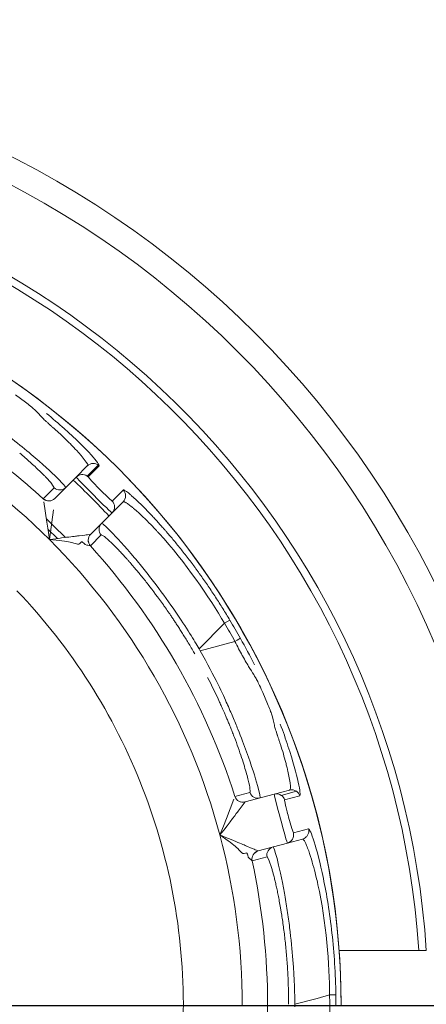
# Model space of a CAD drawing. Extents: x 0 to 283, y 0 to 196.
# Tile 24 of 30: x 234.93 to 237.34, y 95.55 to 101.38. Entities that reach past the tile are written whole.
import ezdxf

# ---------------------------------------------------------------- set-up
doc = ezdxf.new("R2010")
doc.units = 0
doc.layers.get('0').update_dxf_attribs({"linetype": 'CONTINUOUS'})
doc.layers.get('DEFPOINTS').update_dxf_attribs({"linetype": 'CONTINUOUS'})
doc.layers.add('DIM', color=7, linetype='CONTINUOUS')
doc.layers.add('TANGENT EDGES', color=7, linetype='CONTINUOUS', lineweight=0)
doc.layers.add('VISIBLE', color=255, linetype='CONTINUOUS', lineweight=0)
doc.styles.add('SANSSERIF', font='sanss___.ttf')
doc.dimstyles.new('ISO-25', dxfattribs={"dimtxt": 2.5, "dimasz": 2.5, "dimexe": 1.25, "dimexo": 1, "dimgap": 0.6, "dimtad": 1, "dimdec": 1, "dimzin": 9, "dimdsep": 46, "dimtxsty": 'SANSSERIF', "dimcen": 0.75, "dimadec": 1, "dimazin": 0, "dimtfac": 1, "dimtdec": 1, "dimtmove": 0, "dimatfit": 3, "dimfxl": 1, "dimarcsym": 0})
doc.dimstyles.new('ISO-25$0', dxfattribs={"dimtxt": 2.5, "dimasz": 2.5, "dimexe": 1.25, "dimexo": 1, "dimgap": 0.6, "dimtad": 1, "dimdec": 1, "dimzin": 9, "dimdsep": 46, "dimtxsty": 'SANSSERIF', "dimcen": 0.75, "dimadec": 1, "dimazin": 0, "dimtfac": 1, "dimtdec": 1, "dimtmove": 0, "dimatfit": 3, "dimfxl": 1, "dimarcsym": 0})

# ---------------------------------------------------------------- blocks, each defined once
blk = doc.blocks.new('*D21')
at = {"layer": 'DEFPOINTS', "color": 0, "transparency": 16777216}
for p in [(236.8482, 108.7974), (172.7232, 80.2974), (207.8596, 80.2974)]:
    blk.add_point(p, dxfattribs=at)
at = {"layer": 'DIM', "color": 0, "lineweight": -2, "transparency": 16777216}
for p, q in [((234.8482, 108.7974), (170.2232, 108.7974)), ((172.7232, 103.7974), (172.7232, 85.2974)), ((205.8596, 80.2974), (170.2232, 80.2974))]:
    blk.add_line(p, q, dxfattribs=at)
at = {"layer": 'DIM', "color": 0, "transparency": 16777216}
for points in [[(171.8898, 103.7974), (173.5565, 103.7974), (172.7232, 108.7974)], [(171.8898, 85.2974), (173.5565, 85.2974), (172.7232, 80.2974)]]:
    blk.add_solid(points, dxfattribs=at)
at = {"layer": 'DIM', "color": 0, "transparency": 16777216, "insert": (168.9477, 94.5474), "char_height": 5, "attachment_point": 5, "rotation": 90, "style": 'SANSSERIF'}
blk.add_mtext('57', dxfattribs=at)
blk = doc.blocks.new('*D27')
at = {"layer": 'DEFPOINTS', "color": 0, "transparency": 16777216}
for p in [(232.3482, 95.5474), (241.2232, 73.8224), (258.1694, 73.8224)]:
    blk.add_point(p, dxfattribs=at)
at = {"layer": 'DIM', "color": 0, "lineweight": -2, "transparency": 16777216}
for p, q in [((258.1694, 95.5474), (258.1694, 120.1432)), ((234.3482, 95.5474), (260.6694, 95.5474)), ((258.1694, 78.8224), (258.1694, 90.5474)), ((243.2232, 73.8224), (260.6694, 73.8224))]:
    blk.add_line(p, q, dxfattribs=at)
at = {"layer": 'DIM', "color": 0, "transparency": 16777216}
for points in [[(257.3361, 90.5474), (259.0028, 90.5474), (258.1694, 95.5474)], [(257.3361, 78.8224), (259.0028, 78.8224), (258.1694, 73.8224)]]:
    blk.add_solid(points, dxfattribs=at)
at = {"layer": 'DIM', "color": 0, "transparency": 16777216, "insert": (254.3906, 110.603), "char_height": 5, "attachment_point": 5, "rotation": 90, "style": 'SANSSERIF'}
blk.add_mtext('43.45', dxfattribs=at)
blk = doc.blocks.new('*D33')
at = {"color": 0, "lineweight": -2, "transparency": 16777216}
for p, q in [((236.1664, 105.4627), (237.9632, 110.1286)), ((234.3696, 100.7967), (230.3268, 90.2982)), ((215.3142, 51.3134), (228.53, 85.6322))]:
    blk.add_line(p, q, dxfattribs=at)
at = {"color": 0, "transparency": 16777216}
for points in [[(235.3887, 105.7621), (236.9441, 105.1632), (234.3696, 100.7967)], [(227.7523, 85.9317), (229.3076, 85.3327), (230.3268, 90.2982)]]:
    blk.add_solid(points, dxfattribs=at)
at = {"layer": 'DEFPOINTS', "color": 0, "transparency": 16777216}
for p in [(234.3696, 100.7967), (230.3268, 90.2982)]:
    blk.add_point(p, dxfattribs=at)
at = {"color": 0, "transparency": 16777216, "insert": (215.4553, 62.2907), "char_height": 5, "attachment_point": 5, "rotation": 68.93896, "style": 'SANSSERIF'}
blk.add_mtext('∅22.5', dxfattribs=at)

msp = doc.modelspace()

# ---------------------------------------------------------------- linework, layer by layer
at = {"layer": 'TANGENT EDGES'}
for p, q in [((235.3278, 98.6807), (235.3934, 98.7463)), ((235.3991, 98.7417), (235.3338, 98.6758)), ((235.0684, 98.5471), (235.1329, 98.6116)), ((235.1173, 98.6377), (235.1329, 98.6116)), ((235.2018, 98.6132), (235.1901, 98.6298)), ((235.4765, 98.5331), (235.5425, 98.5983)), ((235.9913, 97.6589), (236.142, 97.8096)), ((236.1743, 97.8277), (236.142, 97.8096)), ((235.9983, 97.6467), (236.2042, 97.7019)), ((235.9983, 97.6467), (235.9913, 97.6589)), ((236.4786, 96.791), (236.5682, 96.815)), ((236.2643, 96.752), (236.2641, 96.7519)), ((236.498, 96.7638), (236.5875, 96.7883)), ((236.64, 96.5924), (236.5502, 96.5689)), ((236.342, 96.4623), (236.3417, 96.4623)), ((236.3942, 96.427), (236.3061, 96.4034)), ((236.4224, 96.3575), (236.4054, 96.4086)), ((236.4723, 96.1346), (236.4666, 96.1657)), ((236.4777, 96.1026), (236.4723, 96.1346)), ((236.6903, 95.5897), (236.5589, 95.5545)), ((236.7648, 95.6096), (236.6903, 95.5897)), ((236.5589, 95.5404), (236.5589, 95.5545))]:
    msp.add_line(p, q, dxfattribs=at)
for centre, radius, start, end in [((232.3482, 95.5474), 4.9555, 3.76039, 90), ((232.3482, 95.5474), 4.4848, 0, 145), ((232.3482, 95.5474), 3.8992, 45, 75), ((232.3482, 95.5474), 4.0491, 47.79493, 55), ((235.3647, 98.7052), 0.0502, 55.09527, 89.95535), ((235.2991, 98.6398), 0.05, 55, 135), ((235.1665, 98.6486), 0.05, 227.7465, 314.96054), ((235.102, 98.5841), 0.05, 227.78633, 315), ((235.4406, 98.4984), 0.05, 315, 0), ((235.4388, 98.4977), 0.0518, 0.8004, 43.17173), ((235.4493, 98.3657), 0.05, 135.00102, 222.25387), ((235.3846, 98.3011), 0.05, 135, 222.18706), ((235.3848, 98.3012), 0.05, 135, 222.21362), ((232.3482, 95.5474), 3.8992, 15, 45), ((236.45, 96.75), 0.05, 55.00001, 105), ((236.5396, 96.774), 0.05, 55.0125, 104.9478), ((236.2512, 96.8002), 0.05, 197.79493, 285), ((236.2514, 96.8003), 0.05, 197.78633, 285), ((236.45, 96.75), 0.05, 16.02498, 55.00001), ((236.5017, 96.5568), 0.05, 285, 13.97479), ((232.3482, 95.5474), 3.8992, 0, 15), ((236.3546, 96.414), 0.05, 105, 192.18705), ((236.3549, 96.414), 0.05, 105, 192.21362), ((236.443, 96.4376), 0.05, 105.00102, 192.25387), ((232.3482, 95.5474), 4.0491, 347.79493, 12.20506)]:
    msp.add_arc(centre, radius, start, end, dxfattribs=at)
for centre, major_axis, ratio, start_param, end_param in [((234.3655, 99.1257), (-0.7484, 0.5148), 0.100376, 3.795604, 3.932116), ((234.3549, 99.1865), (-0.7724, 0.5772), 0.070003, 3.661541, 3.799404), ((232.6481, 95.7206), (-2.1072, 3.6497), 0.965926, -1.585559, -1.556034), ((236.1925, 97.6963), (0.0438, 0.024), 0.015547, -1.308973, -0.033514), ((232.6945, 95.5474), (0, 4.2143), 0.965926, 4.697634, 4.727158)]:
    msp.add_ellipse(centre, major_axis=major_axis, ratio=ratio, start_param=start_param, end_param=end_param, dxfattribs=at)
for points, knots in [([(235.0868, 99.052), (235.1243, 99.0213), (235.1594, 98.9912), (235.3347, 98.8342), (235.4052, 98.7501), (235.3991, 98.7417)], [0.3872027, 0.3872027, 0.3872027, 0.3872027, 0.5, 0.5, 1, 1, 1, 1]), ([(235.3294, 98.7408), (235.331, 98.7424), (235.3497, 98.7404), (235.2596, 98.839), (235.2592, 98.8394), (235.2533, 98.8457), (235.2504, 98.8489), (235.2414, 98.8583), (235.2352, 98.8647), (235.2165, 98.8837), (235.2037, 98.8963), (235.1783, 98.9206), (235.162, 98.9358), (235.1453, 98.9508), (235.1361, 98.959), (235.1254, 98.9684), (235.1208, 98.9724), (235.1093, 98.9824), (235.1048, 98.9863), (235.1036, 98.9873)], [-0.9999558, -0.9999558, -0.9999558, -0.9999558, -0.75, -0.75, -0.734375, -0.734375, -0.71875, -0.71875, -0.6875, -0.6875, -0.625, -0.625, -0.5625, -0.5625, -0.546875, -0.546875, -0.53125, -0.53125, -0.5000011, -0.5000011, -0.5000011, -0.5000011]), ([(235.5425, 98.5983), (235.5431, 98.5987), (235.544, 98.5988), (235.5453, 98.5985), (235.5466, 98.5981), (235.5483, 98.5974), (235.5504, 98.5963), (235.5524, 98.5952), (235.5548, 98.5937), (235.5575, 98.5918), (235.5603, 98.5899), (235.5634, 98.5876), (235.5669, 98.585), (235.5704, 98.5823), (235.5742, 98.5792), (235.5784, 98.5757), (235.5826, 98.5722), (235.5871, 98.5684), (235.592, 98.5641), (235.5969, 98.5598), (235.6021, 98.5551), (235.6077, 98.55)], [0, 0, 0, 0, 0.0357143, 0.0357143, 0.0357143, 0.0714286, 0.0714286, 0.0714286, 0.1071429, 0.1071429, 0.1071429, 0.1428571, 0.1428571, 0.1428571, 0.1785714, 0.1785714, 0.1785714, 0.2142857, 0.2142857, 0.2142857, 0.25, 0.25, 0.25, 0.25]), ([(236.142, 97.8096), (236.0553, 97.9601), (235.9061, 98.1767), (235.7511, 98.3453), (235.7543, 98.3418), (235.7523, 98.3441), (235.751, 98.3454), (235.7468, 98.35), (235.7432, 98.3539), (235.7303, 98.3676), (235.7189, 98.3797), (235.6781, 98.4216), (235.6417, 98.4573), (235.604, 98.4894), (235.6033, 98.49), (235.5986, 98.4939), (235.5919, 98.4995), (235.5858, 98.5043), (235.5746, 98.5129), (235.5683, 98.5174), (235.5618, 98.5216), (235.5588, 98.5235), (235.5553, 98.5255), (235.5537, 98.5264), (235.5496, 98.5283), (235.5477, 98.529), (235.5432, 98.5299), (235.5421, 98.5292), (235.5415, 98.5286)], [-1, -1, -1, -1, -0.5, -0.5, -0.484375, -0.484375, -0.46875, -0.46875, -0.4375, -0.4375, -0.375, -0.375, -0.25, -0.25, -0.234375, -0.234375, -0.21875, -0.1875, -0.1875, -0.125, -0.125, -0.109375, -0.109375, -0.09375, -0.09375, -0.0625, -0.0625, 0, 0, 0, 0]), ([(235.9913, 97.6589), (235.9635, 97.7064), (235.9163, 97.7837), (235.8165, 97.929), (235.7785, 97.9821), (235.717, 98.0635), (235.6958, 98.0909), (235.6635, 98.1314), (235.6527, 98.1448), (235.631, 98.1713), (235.6168, 98.1882), (235.4908, 98.3369), (235.4175, 98.4046), (235.414, 98.4011)], [0, 0, 0, 0, 0.25, 0.25, 0.375, 0.375, 0.4375, 0.4375, 0.46875, 0.46875, 0.5, 0.5, 1, 1, 1, 1]), ([(236.5266, 96.8223), (236.5289, 96.8229), (236.5441, 96.8119), (236.5154, 96.9423), (236.5152, 96.9429), (236.5133, 96.9512), (236.5123, 96.9555), (236.5092, 96.9682), (236.5071, 96.9768), (236.5004, 97.0026), (236.4956, 97.0198), (236.4858, 97.0536), (236.4792, 97.0749), (236.4722, 97.0963), (236.4684, 97.108), (236.4638, 97.1214), (236.4619, 97.1272), (236.4569, 97.1417), (236.4549, 97.1473), (236.4542, 97.1495), (236.451, 97.1592), (236.4479, 97.1693), (236.4463, 97.1743), (236.4421, 97.1891), (236.4396, 97.1985), (236.4375, 97.2075)], [-0.9999559, -0.9999559, -0.9999559, -0.9999559, -0.75, -0.75, -0.734375, -0.734375, -0.71875, -0.71875, -0.6875, -0.6875, -0.625, -0.625, -0.5625, -0.5625, -0.546875, -0.546875, -0.53125, -0.53125, -0.5, -0.5, -0.484375, -0.484375, -0.46875, -0.46875, -0.4375, -0.4375, -0.4375, -0.4375]), ([(236.6043, 96.5325), (236.6122, 96.5347), (236.6238, 96.5414), (236.6354, 96.5551), (236.6404, 96.5688), (236.6414, 96.578), (236.6414, 96.5808)], [-0.0000019, -0.0000019, -0.0000019, -0.0000019, 0.2504753, 0.5052864, 0.7600976, 0.8652535, 0.8652535, 0.8652535, 0.8652535]), ([(236.6043, 96.5325), (236.6051, 96.5328), (236.6064, 96.5329), (236.6098, 96.5298), (236.6112, 96.5282), (236.6137, 96.5245), (236.6147, 96.523), (236.6167, 96.5195), (236.6183, 96.5164), (236.6219, 96.5094), (236.6251, 96.5024), (236.6305, 96.4893), (236.6333, 96.4821), (236.6364, 96.4739), (236.6385, 96.4682), (236.6388, 96.4674), (236.6554, 96.4207), (236.669, 96.3715), (236.6834, 96.3149), (236.6873, 96.2987), (236.6916, 96.2804), (236.6927, 96.2752), (236.6941, 96.2691), (236.6945, 96.2673), (236.6952, 96.2644), (236.6942, 96.269), (236.744, 96.0455), (236.765, 95.7833), (236.7648, 95.6096)], [0, 0, 0, 0, 0.0625, 0.0625, 0.09375, 0.09375, 0.109375, 0.109375, 0.125, 0.125, 0.1875, 0.1875, 0.21875, 0.234375, 0.234375, 0.25, 0.25, 0.375, 0.375, 0.4375, 0.4375, 0.46875, 0.46875, 0.484375, 0.484375, 0.5, 0.5, 1, 1, 1, 1]), ([(236.5589, 95.5545), (236.5586, 95.6095), (236.5564, 95.7), (236.5426, 95.8757), (236.5363, 95.9407), (236.5237, 96.042), (236.519, 96.0763), (236.5113, 96.1276), (236.5087, 96.1446), (236.5031, 96.1783), (236.4993, 96.2001), (236.4645, 96.3919), (236.4349, 96.4872), (236.4301, 96.4859)], [0, 0, 0, 0, 0.25, 0.25, 0.375, 0.375, 0.4375, 0.4375, 0.46875, 0.46875, 0.5, 0.5, 1, 1, 1, 1])]:
    msp.add_open_spline(points, degree=3, knots=knots, dxfattribs=at)
for points in [[(236.5181, 97.0831), (236.5479, 96.9922), (236.5676, 96.9198), (236.5787, 96.8695)], [(236.5787, 96.8695), (236.5898, 96.8187), (236.5922, 96.7904), (236.5875, 96.7883)]]:
    msp.add_open_spline(points, degree=3, dxfattribs=at)
at = {"layer": 'VISIBLE'}
for p, q in [((234.9623, 99.1181), (234.9035, 99.162)), ((235.3294, 98.7408), (235.2638, 98.6752)), ((235.3294, 98.7408), (235.3294, 98.7408)), ((235.2638, 98.6752), (235.1373, 98.5487)), ((235.1901, 98.6298), (235.1512, 98.6701)), ((235.3338, 98.6758), (235.3555, 98.6514)), ((235.2018, 98.6132), (235.2018, 98.6132)), ((235.3555, 98.6514), (235.4064, 98.6)), ((235.0684, 98.5471), (235.0683, 98.5468)), ((235.1372, 98.5485), (235.1373, 98.5487)), ((235.4064, 98.6), (235.4563, 98.5507)), ((235.4563, 98.5507), (235.4765, 98.5331)), ((235.0718, 98.5289), (235.09, 98.4082)), ((235.4759, 98.463), (235.5415, 98.5286)), ((235.1053, 98.3046), (235.1285, 98.4801)), ((235.4759, 98.463), (235.3495, 98.3366)), ((235.09, 98.4082), (235.0972, 98.3604)), ((235.0961, 98.3675), (235.1527, 98.3112)), ((235.0972, 98.3604), (235.1053, 98.3046)), ((235.4123, 98.3321), (235.3478, 98.2676)), ((235.3492, 98.3365), (235.3495, 98.3366)), ((235.4123, 98.3321), (235.4311, 98.3224)), ((235.1647, 98.299), (235.1053, 98.3046)), ((235.285, 98.2819), (235.2786, 98.2783)), ((235.2901, 98.288), (235.285, 98.2819)), ((235.3165, 98.2757), (235.3085, 98.2836)), ((235.3265, 98.2711), (235.3165, 98.2757)), ((235.33, 98.2714), (235.3265, 98.2711)), ((235.3334, 98.2712), (235.33, 98.2714)), ((235.3476, 98.2676), (235.3334, 98.2712)), ((235.3476, 98.2676), (235.3478, 98.2677)), ((236.3974, 97.3326), (236.3684, 97.4001)), ((236.2038, 96.7851), (236.2919, 96.8087)), ((236.437, 96.7983), (236.2643, 96.752)), ((236.3506, 96.7959), (236.3371, 96.8502)), ((236.5266, 96.8223), (236.437, 96.7983)), ((236.5266, 96.8223), (236.5266, 96.8223)), ((236.1976, 96.7677), (236.1531, 96.6541)), ((236.2038, 96.7851), (236.2036, 96.7849)), ((236.2641, 96.7519), (236.2224, 96.6971)), ((236.3524, 96.7756), (236.3506, 96.7959)), ((236.1531, 96.6541), (236.1354, 96.609)), ((236.5216, 96.6616), (236.541, 96.5941)), ((236.1354, 96.609), (236.1145, 96.5566)), ((236.541, 96.5941), (236.5501, 96.5688)), ((236.1631, 96.5221), (236.1145, 96.5566)), ((236.342, 96.4623), (236.5147, 96.5085)), ((236.6043, 96.5325), (236.5147, 96.5085)), ((235.7732, 96.4813), (235.7732, 96.4812)), ((236.2588, 96.4471), (236.2514, 96.4473)), ((236.2662, 96.4498), (236.2588, 96.4471)), ((236.283, 96.426), (236.28, 96.4368)), ((236.2893, 96.417), (236.283, 96.426)), ((236.2925, 96.4155), (236.2893, 96.417)), ((236.2953, 96.4137), (236.2925, 96.4155)), ((236.3058, 96.4035), (236.2953, 96.4137)), ((236.3058, 96.4035), (236.3061, 96.4034)), ((236.4054, 96.4086), (236.3942, 96.427)), ((236.8214, 95.8724), (237.293, 95.8724)), ((237.293, 95.8724), (237.3376, 95.8724))]:
    msp.add_line(p, q, dxfattribs=at)
for radius in [5.625, 5.475]:
    msp.add_circle((232.3482, 95.5474), radius, dxfattribs=at)
for centre, radius, start, end in [((232.3482, 95.5474), 5, 3.72685, 90), ((232.3482, 95.5474), 4.485, 0, 180), ((235.3647, 98.7054), 0.05, 90, 134.95807), ((235.3647, 98.7054), 0.05, 134.95807, 134.99801), ((235.3645, 98.7053), 0.0502, 46.53696, 54.87598), ((235.2991, 98.6398), 0.05, 46.02501, 55), ((235.1665, 98.6486), 0.05, 314.96053, 314.99816), ((232.3551, 95.5536), 4.2408, 42.97988, 47.03394), ((235.1019, 98.5838), 0.05, 227.79493, 315), ((235.5062, 98.5639), 0.0499, 314.95613, 0.0447), ((232.3482, 95.5474), 3.975, 44.17433, 46.44848), ((232.3482, 95.5474), 4.0491, 17.79493, 42.20506), ((232.3549, 95.5527), 3.5415, 32.48641, 43.76359), ((232.34, 95.5428), 4.4635, 29.19899, 30.79036), ((232.3482, 95.5474), 4.1737, 29.90453, 30.09557), ((232.3558, 95.5513), 3.5415, 21.23641, 32.51359), ((232.3564, 95.5497), 3.5415, 9.98641, 21.26359), ((236.3395, 96.8239), 0.05, 197.7465, 284.99815), ((236.5397, 96.7741), 0.0499, 16.59559, 55.03327), ((236.5932, 96.5808), 0.0482, 0, 13.88403), ((232.3567, 95.5481), 3.5415, 358.73641, 10.01359), ((232.3397, 95.5474), 4.4626, 0, 0.79587)]:
    msp.add_arc(centre, radius, start, end, dxfattribs=at)
for centre, major_axis, ratio, start_param, end_param in [((235.5309, 98.5719), (-0.0106, 0.0338), 0.675783, 4.272065, 5.37099), ((236.0612, 97.5613), (-0.6485, 0.77), 0.043389, -0.381732, -0.192908), ((235.901, 97.5742), (-0.4861, 0.7297), 0.114498, -0.808968, -0.758541), ((235.8775, 97.5917), (-0.4565, 0.7018), 0.125762, -0.860083, -0.808097), ((235.8697, 97.5882), (-0.4509, 0.7036), 0.133705, -0.962803, -0.859634), ((235.8474, 97.5684), (-0.441, 0.7184), 0.161988, -1.16458, -0.958963), ((235.8104, 97.5479), (-0.4234, 0.7504), 0.20425, 4.323641, 4.520075), ((235.892, 97.6666), (-0.3891, 0.8544), 0.085523, 3.70679, 3.907015), ((235.9291, 97.695), (-0.3591, 0.8819), 0.058779, 3.513276, 3.709372), ((235.9467, 97.7635), (-0.3447, 0.9545), 0.043182, 3.329281, 3.51708), ((235.9722, 97.8298), (-0.3197, 1.0211), 0.035378, 3.143078, 3.328613)]:
    msp.add_ellipse(centre, major_axis=major_axis, ratio=ratio, start_param=start_param, end_param=end_param, dxfattribs=at)
for points in [[(235.016, 99.0747), (235.005, 99.0851), (234.9838, 99.1017), (234.9623, 99.1181)], [(235.0596, 99.0298), (235.0469, 99.0432), (235.0276, 99.0639), (235.016, 99.0747)], [(235.1512, 98.6701), (235.1171, 98.7038), (235.0633, 98.7534), (234.9967, 98.8095)], [(235.2179, 98.2921), (235.2063, 98.2941), (235.1826, 98.2973), (235.1647, 98.299)], [(235.2607, 98.2808), (235.2442, 98.2864), (235.2296, 98.29), (235.2179, 98.2921)], [(235.2786, 98.2783), (235.2742, 98.2773), (235.2687, 98.2781), (235.2607, 98.2808)], [(235.3085, 98.2836), (235.3019, 98.29), (235.295, 98.2951), (235.2901, 98.288)], [(236.2474, 97.6186), (236.2331, 97.6446), (236.2188, 97.6723), (236.2042, 97.7019)], [(236.2363, 97.7203), (236.2655, 97.668), (236.2931, 97.6155), (236.319, 97.5635)], [(236.1572, 97.3331), (236.1343, 97.3843), (236.0871, 97.4901), (235.9983, 97.6467)], [(236.3354, 97.4705), (236.3273, 97.4858), (236.3177, 97.5026), (236.2927, 97.5422)], [(236.4223, 97.2682), (236.4179, 97.2827), (236.4079, 97.3077), (236.3974, 97.3326)], [(236.4375, 97.2075), (236.4332, 97.2255), (236.4268, 97.2531), (236.4223, 97.2682)], [(236.4722, 97.2132), (236.4893, 97.1678), (236.5046, 97.1243), (236.5181, 97.0831)], [(236.3371, 96.8502), (236.3243, 96.8965), (236.3025, 96.9663), (236.2729, 97.0482)], [(236.498, 96.7638), (236.4971, 96.7631), (236.4996, 96.7503), (236.5039, 96.7317)], [(236.2224, 96.6971), (236.2166, 96.6892), (236.178, 96.6375), (236.1145, 96.5566)], [(236.64, 96.5924), (236.645, 96.593), (236.6573, 96.5664), (236.673, 96.5168)], [(236.2058, 96.4895), (236.1967, 96.4971), (236.1778, 96.5117), (236.1631, 96.5221)], [(236.673, 96.5168), (236.6889, 96.4666), (236.7084, 96.3928), (236.7278, 96.2999)], [(236.2372, 96.4583), (236.2257, 96.4715), (236.2149, 96.4819), (236.2058, 96.4895)], [(236.2514, 96.4473), (236.2472, 96.4485), (236.2428, 96.4519), (236.2372, 96.4583)], [(236.28, 96.4368), (236.2775, 96.4457), (236.274, 96.4536), (236.2662, 96.4498)], [(236.7278, 96.2999), (236.7473, 96.2065), (236.7652, 96.0953), (236.7785, 95.9757)], [(236.7785, 95.9757), (236.7915, 95.8587), (236.8001, 95.7337), (236.8018, 95.6094)], [(236.8018, 95.6094), (236.8016, 95.61), (236.797, 95.6101), (236.7648, 95.6096)]]:
    msp.add_open_spline(points, degree=3, dxfattribs=at)
for points, knots in [([(235.1036, 98.9873), (235.1031, 98.9878), (235.0955, 98.9946), (235.0876, 99.0019), (235.0838, 99.0055), (235.0728, 99.0161), (235.0659, 99.023), (235.0596, 99.0298)], [-0.50000114, -0.50000114, -0.50000114, -0.50000114, -0.484375, -0.484375, -0.46875, -0.46875, -0.43750002, -0.43750002, -0.43750002, -0.43750002]), ([(234.9967, 98.8095), (234.9634, 98.8375), (234.926, 98.8679), (234.865, 98.9156), (234.8332, 98.9399), (234.7998, 98.9648), (234.7771, 98.9815), (234.7597, 98.9942), (234.754, 98.9984)], [0.5, 0.5, 0.5, 0.5, 0.625, 0.625, 0.6875, 0.71875, 0.71875, 0.75, 0.75, 0.75, 0.75]), ([(235.0454, 98.7125), (235.0479, 98.7101), (235.0507, 98.7074), (235.0537, 98.7045), (235.0552, 98.703), (235.0568, 98.7015), (235.0584, 98.6999), (235.06, 98.6983), (235.0616, 98.6967), (235.0634, 98.695), (235.0651, 98.6933), (235.0668, 98.6916), (235.0686, 98.6898), (235.0704, 98.6881), (235.0722, 98.6863), (235.074, 98.6844), (235.0758, 98.6826), (235.0777, 98.6807), (235.0796, 98.6788), (235.0815, 98.6768), (235.0833, 98.6749), (235.0852, 98.6729), (235.089, 98.669), (235.0928, 98.665), (235.0966, 98.661), (235.104, 98.653), (235.1112, 98.645), (235.1173, 98.6377)], [0.5, 0.5, 0.5, 0.5, 0.5357143, 0.5357143, 0.5357143, 0.5535714, 0.5535714, 0.5535714, 0.5714286, 0.5714286, 0.5714286, 0.5892857, 0.5892857, 0.5892857, 0.6071429, 0.6071429, 0.6071429, 0.625, 0.625, 0.625, 0.6428571, 0.6428571, 0.6428571, 0.6785714, 0.6785714, 0.6785714, 0.75, 0.75, 0.75, 0.75]), ([(235.4759, 98.463), (235.4747, 98.4618), (235.4234, 98.5117), (235.3124, 98.6228), (235.2625, 98.6739), (235.2638, 98.6752)], [-1, -1, -1, -1, -0.5, -0.5, 0, 0, 0, 0]), ([(235.6077, 98.55), (235.616, 98.5425), (235.625, 98.5341), (235.6346, 98.5248), (235.6394, 98.5202), (235.6444, 98.5154), (235.6495, 98.5104), (235.6546, 98.5053), (235.6599, 98.5001), (235.6653, 98.4947), (235.6708, 98.4892), (235.6764, 98.4835), (235.6821, 98.4777), (235.6878, 98.4718), (235.6937, 98.4657), (235.6998, 98.4594), (235.7058, 98.4531), (235.712, 98.4465), (235.7183, 98.4398), (235.7246, 98.433), (235.7311, 98.4261), (235.7377, 98.4189), (235.741, 98.4153), (235.7443, 98.4116), (235.7477, 98.4079), (235.7511, 98.4042), (235.7545, 98.4004), (235.7579, 98.3966), (235.7614, 98.3928), (235.7649, 98.3889), (235.7682, 98.3851), (235.7716, 98.3813), (235.775, 98.3775), (235.7784, 98.3736), (235.7819, 98.3697), (235.7853, 98.3658), (235.7888, 98.3619), (235.7922, 98.3579), (235.7957, 98.3539), (235.7992, 98.3499), (235.8062, 98.3418), (235.8132, 98.3335), (235.8204, 98.3251), (235.8275, 98.3167), (235.8347, 98.3081), (235.842, 98.2994), (235.8492, 98.2906), (235.8566, 98.2817), (235.864, 98.2726), (235.8714, 98.2635), (235.8788, 98.2542), (235.8864, 98.2448), (235.8939, 98.2354), (235.9015, 98.2257), (235.9091, 98.2159), (235.9167, 98.2062), (235.9244, 98.1962), (235.9322, 98.186), (235.9399, 98.1759), (235.9477, 98.1656), (235.9556, 98.1551), (235.9595, 98.1498), (235.9634, 98.1445), (235.9674, 98.1392), (235.9713, 98.1338), (235.9751, 98.1287), (235.9788, 98.1235), (235.9826, 98.1184), (235.9864, 98.1132), (235.9901, 98.108), (235.9939, 98.1028), (235.9976, 98.0976), (236.0014, 98.0924), (236.0089, 98.0819), (236.0163, 98.0714), (236.0237, 98.0608), (236.0311, 98.0501), (236.0385, 98.0395), (236.0459, 98.0287), (236.0532, 98.018), (236.0605, 98.0072), (236.0678, 97.9963), (236.0751, 97.9854), (236.0824, 97.9744), (236.0896, 97.9634), (236.0968, 97.9524), (236.104, 97.9413), (236.1111, 97.9301), (236.1182, 97.9189), (236.1253, 97.9077), (236.1324, 97.8964), (236.1465, 97.8737), (236.1605, 97.8508), (236.1743, 97.8277)], [0.25, 0.25, 0.25, 0.25, 0.3035714, 0.3035714, 0.3035714, 0.3303571, 0.3303571, 0.3303571, 0.3571429, 0.3571429, 0.3571429, 0.3839286, 0.3839286, 0.3839286, 0.4107143, 0.4107143, 0.4107143, 0.4375, 0.4375, 0.4375, 0.4642857, 0.4642857, 0.4642857, 0.4776786, 0.4776786, 0.4776786, 0.4910714, 0.4910714, 0.4910714, 0.5044643, 0.5044643, 0.5044643, 0.5178571, 0.5178571, 0.5178571, 0.53125, 0.53125, 0.53125, 0.5446429, 0.5446429, 0.5446429, 0.5714286, 0.5714286, 0.5714286, 0.5982143, 0.5982143, 0.5982143, 0.625, 0.625, 0.625, 0.6517857, 0.6517857, 0.6517857, 0.6785714, 0.6785714, 0.6785714, 0.7053571, 0.7053571, 0.7053571, 0.7321429, 0.7321429, 0.7321429, 0.7455357, 0.7455357, 0.7455357, 0.7589286, 0.7589286, 0.7589286, 0.7723214, 0.7723214, 0.7723214, 0.7857143, 0.7857143, 0.7857143, 0.8125, 0.8125, 0.8125, 0.8392857, 0.8392857, 0.8392857, 0.8660714, 0.8660714, 0.8660714, 0.8928571, 0.8928571, 0.8928571, 0.9196429, 0.9196429, 0.9196429, 0.9464286, 0.9464286, 0.9464286, 1, 1, 1, 1]), ([(235.1053, 98.3046), (235.1563, 98.3119), (235.2026, 98.3179), (235.2465, 98.3235), (235.2576, 98.3249), (235.2696, 98.3264), (235.2728, 98.3268), (235.2779, 98.3274), (235.2731, 98.3269), (235.312, 98.3313), (235.3207, 98.3321), (235.3416, 98.3354), (235.3481, 98.3363), (235.3492, 98.3365)], [0, 0, 0, 0, 0.25, 0.25, 0.375, 0.375, 0.4375, 0.4375, 0.5, 0.5, 0.75, 0.75, 1, 1, 1, 1]), ([(235.4718, 98.2863), (235.4812, 98.2773), (235.4916, 98.2669), (235.5031, 98.2552), (235.5088, 98.2493), (235.5147, 98.2431), (235.5209, 98.2366), (235.5271, 98.23), (235.5335, 98.2232), (235.5401, 98.216), (235.5434, 98.2124), (235.5468, 98.2087), (235.5503, 98.2049), (235.5537, 98.2011), (235.5572, 98.1973), (235.5607, 98.1934), (235.5643, 98.1894), (235.5679, 98.1854), (235.5715, 98.1813), (235.5752, 98.1772), (235.5789, 98.173), (235.5826, 98.1687), (235.5901, 98.1602), (235.5978, 98.1513), (235.6057, 98.1421)], [0.25, 0.25, 0.25, 0.25, 0.3214286, 0.3214286, 0.3214286, 0.3571429, 0.3571429, 0.3571429, 0.3928571, 0.3928571, 0.3928571, 0.4107143, 0.4107143, 0.4107143, 0.4285714, 0.4285714, 0.4285714, 0.4464286, 0.4464286, 0.4464286, 0.4642857, 0.4642857, 0.4642857, 0.5, 0.5, 0.5, 0.5]), ([(235.78, 97.9179), (235.782, 97.9151), (235.7842, 97.912), (235.7865, 97.9087), (235.7877, 97.9071), (235.7889, 97.9054), (235.7902, 97.9036), (235.7914, 97.9018), (235.7927, 97.9), (235.7941, 97.8981), (235.7954, 97.8962), (235.7968, 97.8942), (235.7982, 97.8922), (235.7996, 97.8901), (235.8011, 97.888), (235.8026, 97.8859), (235.8056, 97.8816), (235.8088, 97.877), (235.8121, 97.8722), (235.8155, 97.8673), (235.819, 97.8622), (235.8226, 97.8568), (235.8263, 97.8515), (235.8301, 97.8458), (235.8341, 97.8399), (235.8381, 97.8339), (235.8423, 97.8277), (235.8466, 97.8212), (235.851, 97.8147), (235.8554, 97.808), (235.8601, 97.8009), (235.8647, 97.7938), (235.8695, 97.7864), (235.8745, 97.7788), (235.8794, 97.7711), (235.8845, 97.7631), (235.8898, 97.7548), (235.895, 97.7465), (235.9004, 97.7379), (235.906, 97.729), (235.9115, 97.7201), (235.9172, 97.7109), (235.923, 97.7014), (235.9346, 97.6823), (235.9467, 97.662), (235.9593, 97.6403)], [0.75, 0.75, 0.75, 0.75, 0.7678571, 0.7678571, 0.7678571, 0.7767857, 0.7767857, 0.7767857, 0.7857143, 0.7857143, 0.7857143, 0.7946429, 0.7946429, 0.7946429, 0.8035714, 0.8035714, 0.8035714, 0.8214286, 0.8214286, 0.8214286, 0.8392857, 0.8392857, 0.8392857, 0.8571429, 0.8571429, 0.8571429, 0.875, 0.875, 0.875, 0.8928571, 0.8928571, 0.8928571, 0.9107143, 0.9107143, 0.9107143, 0.9285714, 0.9285714, 0.9285714, 0.9464286, 0.9464286, 0.9464286, 0.9642857, 0.9642857, 0.9642857, 1, 1, 1, 1]), ([(236.2927, 97.5422), (236.2801, 97.562), (236.278, 97.5657), (236.2632, 97.5905), (236.2559, 97.6033), (236.2482, 97.6173), (236.2478, 97.6179), (236.2474, 97.6186)], [-0.125, -0.125, -0.125, -0.125, -0.09375, -0.09375, -0.0625, -0.0625, -0.06098538, -0.06098538, -0.06098538, -0.06098538]), ([(236.3684, 97.4001), (236.3656, 97.4065), (236.3553, 97.4296), (236.3442, 97.4532), (236.3394, 97.4629), (236.3354, 97.4705)], [-0.25000002, -0.25000002, -0.25000002, -0.25000002, -0.21875, -0.21875, -0.18750002, -0.18750002, -0.18750002, -0.18750002]), ([(236.1127, 97.3435), (236.1128, 97.3432), (236.1129, 97.3429), (236.1131, 97.3426), (236.1132, 97.3423), (236.1134, 97.3419), (236.1136, 97.3415), (236.1138, 97.3412), (236.1139, 97.3407), (236.1141, 97.3403), (236.1143, 97.3399), (236.1146, 97.3394), (236.1148, 97.3389), (236.115, 97.3384), (236.1152, 97.3379), (236.1155, 97.3374), (236.1157, 97.3368), (236.116, 97.3363), (236.1163, 97.3357), (236.1168, 97.3345), (236.1174, 97.3332), (236.118, 97.3318), (236.1187, 97.3304), (236.1193, 97.3289), (236.1201, 97.3273), (236.1208, 97.3257), (236.1216, 97.324), (236.1224, 97.3222), (236.1232, 97.3204), (236.1241, 97.3184), (236.125, 97.3164), (236.1259, 97.3144), (236.1268, 97.3123), (236.1278, 97.31), (236.1298, 97.3056), (236.132, 97.3007), (236.1343, 97.2955), (236.1355, 97.2929), (236.1367, 97.2901), (236.1379, 97.2873), (236.1391, 97.2845), (236.1404, 97.2816), (236.1417, 97.2786), (236.1444, 97.2725), (236.1471, 97.2661), (236.15, 97.2593), (236.153, 97.2525), (236.156, 97.2454), (236.1591, 97.2379), (236.1623, 97.2304), (236.1656, 97.2226), (236.1689, 97.2145), (236.1723, 97.2063), (236.1757, 97.1979), (236.1793, 97.1891), (236.1828, 97.1804), (236.1864, 97.1713), (236.19, 97.1621), (236.1937, 97.1528), (236.1973, 97.1433), (236.201, 97.1336), (236.2084, 97.1142), (236.2159, 97.094), (236.2232, 97.0735)], [0.25, 0.25, 0.25, 0.25, 0.2544643, 0.2544643, 0.2544643, 0.2589286, 0.2589286, 0.2589286, 0.2633929, 0.2633929, 0.2633929, 0.2678571, 0.2678571, 0.2678571, 0.2723214, 0.2723214, 0.2723214, 0.2767857, 0.2767857, 0.2767857, 0.2857143, 0.2857143, 0.2857143, 0.2946429, 0.2946429, 0.2946429, 0.3035714, 0.3035714, 0.3035714, 0.3125, 0.3125, 0.3125, 0.3214286, 0.3214286, 0.3214286, 0.3392857, 0.3392857, 0.3392857, 0.3482143, 0.3482143, 0.3482143, 0.3571429, 0.3571429, 0.3571429, 0.375, 0.375, 0.375, 0.3928571, 0.3928571, 0.3928571, 0.4107143, 0.4107143, 0.4107143, 0.4285714, 0.4285714, 0.4285714, 0.4464286, 0.4464286, 0.4464286, 0.4642857, 0.4642857, 0.4642857, 0.5, 0.5, 0.5, 0.5]), ([(236.2729, 97.0482), (236.2581, 97.0891), (236.2409, 97.1341), (236.2118, 97.2059), (236.1965, 97.2429), (236.18, 97.2812), (236.1688, 97.307), (236.16, 97.3267), (236.1572, 97.3331)], [0.5, 0.5, 0.5, 0.5, 0.625, 0.625, 0.6875, 0.71875, 0.71875, 0.75, 0.75, 0.75, 0.75]), ([(236.5147, 96.5085), (236.513, 96.5081), (236.4936, 96.577), (236.4529, 96.7287), (236.4353, 96.7979), (236.437, 96.7983)], [-1, -1, -1, -1, -0.5, -0.5, 0, 0, 0, 0]), ([(236.5039, 96.7317), (236.5039, 96.7317), (236.5039, 96.7317), (236.5082, 96.7131), (236.5129, 96.694), (236.5216, 96.6616)], [0.2499715, 0.2499715, 0.2499715, 0.2499715, 0.25, 0.25, 0.5000049, 0.5000049, 0.5000049, 0.5000049]), ([(236.1145, 96.5566), (236.1623, 96.5374), (236.2054, 96.5195), (236.2463, 96.5024), (236.2566, 96.4981), (236.2677, 96.4934), (236.2707, 96.4921), (236.2754, 96.4901), (236.271, 96.492), (236.3069, 96.4764), (236.3148, 96.4727), (236.3345, 96.4651), (236.3407, 96.4627), (236.3417, 96.4623)], [0, 0, 0, 0, 0.25, 0.25, 0.375, 0.375, 0.4375, 0.4375, 0.5, 0.5, 0.75, 0.75, 1, 1, 1, 1]), ([(236.4666, 96.1657), (236.4644, 96.1775), (236.4622, 96.1889), (236.46, 96.1999), (236.4578, 96.2109), (236.4556, 96.2216), (236.4534, 96.2319), (236.4512, 96.2421), (236.449, 96.252), (236.4469, 96.2615), (236.4447, 96.271), (236.4426, 96.2801), (236.4405, 96.2889), (236.4383, 96.2977), (236.4363, 96.306), (236.4342, 96.314), (236.4322, 96.322), (236.4301, 96.3296), (236.4282, 96.3369), (236.4262, 96.3442), (236.4243, 96.351), (236.4224, 96.3575)], [0.5, 0.5, 0.5, 0.5, 0.5357143, 0.5357143, 0.5357143, 0.5714286, 0.5714286, 0.5714286, 0.6071429, 0.6071429, 0.6071429, 0.6428571, 0.6428571, 0.6428571, 0.6785714, 0.6785714, 0.6785714, 0.7142857, 0.7142857, 0.7142857, 0.75, 0.75, 0.75, 0.75]), ([(236.506, 95.8845), (236.5045, 95.8995), (236.503, 95.9143), (236.5014, 95.9288), (236.4998, 95.9434), (236.4982, 95.9577), (236.4965, 95.9718), (236.4947, 95.9859), (236.4929, 95.9997), (236.4911, 96.0133), (236.4892, 96.027), (236.4873, 96.0404), (236.4854, 96.0535), (236.4834, 96.0667), (236.4814, 96.0796), (236.4794, 96.0923), (236.4788, 96.0958), (236.4783, 96.0992), (236.4777, 96.1026)], [0.25, 0.25, 0.25, 0.25, 0.2857143, 0.2857143, 0.2857143, 0.3214286, 0.3214286, 0.3214286, 0.3571429, 0.3571429, 0.3571429, 0.3928571, 0.3928571, 0.3928571, 0.4285714, 0.4285714, 0.4285714, 0.438274, 0.438274, 0.438274, 0.438274]), ([(236.5219, 95.5544), (236.5219, 95.5707), (236.5218, 95.587), (236.5215, 95.6031), (236.5213, 95.6193), (236.5209, 95.6354), (236.5204, 95.6514), (236.52, 95.6674), (236.5194, 95.6833), (236.5188, 95.6991), (236.5181, 95.7149), (236.5173, 95.7306), (236.5164, 95.7463), (236.5156, 95.7619), (236.5146, 95.7775), (236.5135, 95.7929), (236.5125, 95.8083), (236.5113, 95.8237), (236.51, 95.839), (236.5088, 95.8542), (236.5074, 95.8694), (236.506, 95.8845)], [0, 0, 0, 0, 0.0357143, 0.0357143, 0.0357143, 0.0714286, 0.0714286, 0.0714286, 0.1071429, 0.1071429, 0.1071429, 0.1428571, 0.1428571, 0.1428571, 0.1785714, 0.1785714, 0.1785714, 0.2142857, 0.2142857, 0.2142857, 0.25, 0.25, 0.25, 0.25])]:
    msp.add_open_spline(points, degree=3, knots=knots, dxfattribs=at)
msp.add_rational_spline([(236.5267, 96.8223), (236.5267, 96.8223), (236.5266, 96.8223)], [1, 0.999999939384, 1], degree=2, dxfattribs=at)

# ---------------------------------------------------------------- dimensions: what is measured, and where the dimension line sits
dim = msp.add_diameter_dim_2p(p1=(234.3696, 100.7967), p2=(230.3268, 90.2982), dimstyle='ISO-25', override={"dimscale": 2, "dimtxt": 2.5, "dimasz": 2.5, "dimlfac": 2, "dimdsep": 46, "dimtxsty": 'SANSSERIF'})
dim.commit()
dim.dimension.update_dxf_attribs({"geometry": '*D33', "text_midpoint": (219.0138, 60.9204), "dimtype": 163})
at = {"layer": 'DIM'}
dim = msp.add_linear_dim(base=(258.1694, 73.8224), p1=(232.3482, 95.5474), p2=(241.2232, 73.8224), angle=90, dimstyle='ISO-25$0', override={"dimscale": 2, "dimdec": 2, "dimlfac": 2, "dimzin": 1}, dxfattribs=at)
dim.commit()
dim.dimension.update_dxf_attribs({"geometry": '*D27', "text_midpoint": (258.1694, 110.603), "dimtype": 160})
dim = msp.add_linear_dim(base=(172.7232, 80.2974), p1=(236.8482, 108.7974), p2=(207.8596, 80.2974), angle=90, dimstyle='ISO-25$0', override={"dimscale": 2, "dimlfac": 2}, dxfattribs=at)
dim.commit()
dim.dimension.update_dxf_attribs({"geometry": '*D21', "text_midpoint": (168.9477, 94.5474)})

doc.saveas('drawing.dxf')
